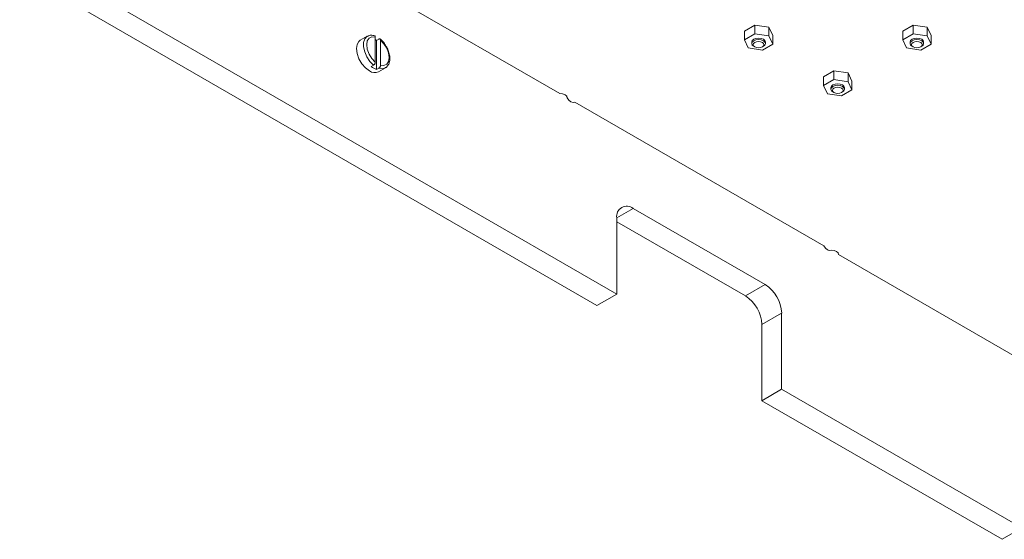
# Model space of a CAD drawing. Header units: millimetres. Extents: x 0 to 210, y 0 to 297.
# Tile 2 of 14: x 58 to 100, y 133 to 155. Entities that reach past the tile are written whole.
import ezdxf

# ---------------------------------------------------------------- set-up
doc = ezdxf.new("R2010")
doc.units = ezdxf.units.MM

msp = doc.modelspace()

# ---------------------------------------------------------------- linework, layer by layer
at = {"color": 7, "linetype": 'Continuous', "lineweight": 15}
for p, q in [((81.339, 151.882), (70.665, 158.044)), ((59.031, 157.574), (83.78, 143.287)), ((58.183, 157.085), (82.931, 142.797)), ((89.253, 154.567), (89.698, 154.824)), ((89.253, 154.567), (89.253, 154.192)), ((89.698, 154.824), (89.698, 154.449)), ((89.698, 154.824), (90.306, 154.73)), ((90.306, 154.73), (90.306, 154.355)), ((90.306, 154.73), (90.469, 154.379)), ((96.041, 154.567), (96.486, 154.824)), ((96.041, 154.567), (96.041, 154.192)), ((96.486, 154.824), (96.486, 154.449)), ((96.486, 154.824), (97.094, 154.73)), ((97.094, 154.73), (97.094, 154.355)), ((97.094, 154.73), (97.257, 154.379)), ((73.08, 154.34), (72.783, 154.169)), ((73.428, 154.31), (73.428, 153.231)), ((73.484, 154.165), (73.583, 154.223)), ((73.484, 154.165), (73.484, 152.919)), ((73.654, 153.1), (73.654, 154.18)), ((89.253, 154.192), (89.698, 154.449)), ((89.416, 153.841), (89.253, 154.192)), ((89.571, 154.098), (89.571, 154.032)), ((89.698, 154.449), (90.306, 154.355)), ((90.151, 154.032), (90.151, 154.098)), ((90.306, 154.355), (90.469, 154.004)), ((90.469, 154.379), (90.469, 154.004)), ((96.041, 154.192), (96.486, 154.449)), ((96.204, 153.841), (96.041, 154.192)), ((96.359, 154.098), (96.359, 154.032)), ((96.486, 154.449), (97.094, 154.355)), ((96.939, 154.032), (96.939, 154.098)), ((97.094, 154.355), (97.257, 154.004)), ((97.257, 154.379), (97.257, 154.004)), ((90.024, 153.747), (89.416, 153.841)), ((89.656, 153.914), (89.698, 153.889)), ((90.469, 154.004), (90.024, 153.747)), ((90.024, 153.889), (90.066, 153.914)), ((96.812, 153.747), (96.204, 153.841)), ((96.444, 153.914), (96.487, 153.889)), ((97.257, 154.004), (96.812, 153.747)), ((96.812, 153.889), (96.854, 153.914)), ((73.258, 153.049), (73.357, 153.106)), ((73.583, 152.976), (73.484, 152.919)), ((73.563, 152.818), (73.86, 152.989)), ((92.647, 152.608), (93.092, 152.865)), ((93.092, 152.865), (93.092, 152.489)), ((93.092, 152.865), (93.7, 152.771)), ((92.647, 152.608), (92.647, 152.232)), ((92.647, 152.232), (93.092, 152.489)), ((93.092, 152.489), (93.7, 152.395)), ((93.7, 152.771), (93.7, 152.395)), ((93.7, 152.771), (93.863, 152.42)), ((93.7, 152.395), (93.863, 152.044)), ((93.863, 152.42), (93.863, 152.044)), ((92.81, 151.881), (92.647, 152.232)), ((92.965, 152.138), (92.965, 152.073)), ((93.863, 152.044), (93.418, 151.787)), ((93.545, 152.073), (93.545, 152.138)), ((93.418, 151.787), (92.81, 151.881)), ((93.05, 151.955), (93.093, 151.93)), ((93.418, 151.93), (93.46, 151.955)), ((92.652, 145.351), (81.979, 151.513)), ((84.487, 146.962), (90.144, 143.696)), ((83.78, 143.287), (83.78, 146.553)), ((83.78, 146.39), (89.295, 143.206)), ((103.966, 138.82), (93.292, 144.981)), ((90.144, 143.696), (89.295, 143.206)), ((83.78, 143.287), (82.931, 142.797)), ((90.851, 142.471), (90.002, 141.982)), ((90.851, 142.471), (90.851, 139.205)), ((90.002, 141.982), (90.002, 138.715)), ((90.851, 139.205), (90.002, 138.715)), ((90.851, 139.205), (101.146, 133.262)), ((90.002, 138.715), (100.298, 132.772)), ((101.146, 133.262), (100.298, 132.772))]:
    msp.add_line(p, q, dxfattribs=at)
at = {"color": 8, "linetype": 'Continuous', "lineweight": 15}
msp.add_line((84.487, 146.962), (83.78, 146.554), dxfattribs=at)
at = {"color": 7, "linetype": 'Continuous', "lineweight": 15, "flags": 128}
for points in [[(72.783, 154.169), (72.727, 154.125), (72.649, 153.993), (72.622, 153.811), (72.649, 153.599), (72.727, 153.376), (72.849, 153.165), (73.003, 152.986), (73.173, 152.856)], [(73.428, 154.31), (73.281, 154.323), (73.163, 154.267), (73.087, 154.149), (73.06, 153.983), (73.087, 153.786), (73.163, 153.58), (73.281, 153.388), (73.428, 153.231)], [(73.654, 153.1), (73.801, 153.088), (73.919, 153.144), (73.995, 153.261), (74.022, 153.428), (73.995, 153.625), (73.919, 153.831), (73.801, 154.023), (73.654, 154.18)], [(89.571, 154.098), (89.593, 154.162), (89.656, 154.216), (89.75, 154.252), (89.861, 154.265), (89.972, 154.252), (90.066, 154.216), (90.129, 154.162), (90.151, 154.098)], [(89.656, 153.914), (89.593, 153.968), (89.571, 154.032), (89.593, 154.096), (89.656, 154.151), (89.75, 154.187), (89.861, 154.2), (89.972, 154.187), (90.066, 154.151), (90.129, 154.096), (90.151, 154.032), (90.129, 153.968), (90.066, 153.914)], [(89.698, 153.889), (89.773, 153.861), (89.861, 153.851), (89.949, 153.861), (90.024, 153.889), (90.074, 153.933), (90.091, 153.983), (90.074, 154.034), (90.024, 154.077), (89.949, 154.106), (89.861, 154.116), (89.773, 154.106), (89.698, 154.077), (89.649, 154.034), (89.631, 153.983), (89.649, 153.933), (89.698, 153.889)], [(96.359, 154.098), (96.381, 154.162), (96.444, 154.216), (96.538, 154.252), (96.649, 154.265), (96.76, 154.252), (96.854, 154.216), (96.917, 154.162), (96.939, 154.098)], [(96.444, 153.914), (96.381, 153.968), (96.359, 154.032), (96.381, 154.096), (96.444, 154.151), (96.538, 154.187), (96.649, 154.2), (96.76, 154.187), (96.854, 154.151), (96.917, 154.096), (96.939, 154.032), (96.917, 153.968), (96.854, 153.914)], [(96.487, 153.889), (96.561, 153.861), (96.649, 153.851), (96.737, 153.861), (96.812, 153.889), (96.862, 153.933), (96.879, 153.983), (96.862, 154.034), (96.812, 154.077), (96.737, 154.106), (96.649, 154.116), (96.561, 154.106), (96.487, 154.077), (96.437, 154.034), (96.419, 153.983), (96.437, 153.933), (96.487, 153.889)], [(92.965, 152.138), (92.987, 152.202), (93.05, 152.257), (93.144, 152.293), (93.255, 152.306), (93.366, 152.293), (93.46, 152.257), (93.523, 152.202), (93.545, 152.138)], [(93.05, 151.955), (92.987, 152.009), (92.965, 152.073), (92.987, 152.137), (93.05, 152.191), (93.144, 152.228), (93.255, 152.24), (93.366, 152.228), (93.46, 152.191), (93.523, 152.137), (93.545, 152.073), (93.523, 152.009), (93.46, 151.955)], [(93.093, 151.93), (93.167, 151.901), (93.255, 151.891), (93.343, 151.901), (93.418, 151.93), (93.468, 151.973), (93.485, 152.024), (93.468, 152.075), (93.418, 152.118), (93.343, 152.147), (93.255, 152.157), (93.167, 152.147), (93.093, 152.118), (93.043, 152.075), (93.025, 152.024), (93.043, 151.973), (93.093, 151.93)], [(81.659, 151.697), (81.634, 151.768), (81.565, 151.828), (81.461, 151.868), (81.339, 151.882)], [(81.979, 151.513), (81.905, 151.498), (81.819, 151.529), (81.732, 151.598), (81.659, 151.697), (81.617, 151.789)], [(92.972, 145.166), (92.899, 145.152), (92.812, 145.182), (92.726, 145.252), (92.652, 145.351)], [(93.292, 144.981), (93.268, 145.052), (93.199, 145.112), (93.095, 145.152), (92.972, 145.166), (92.872, 145.157)]]:
    msp.add_lwpolyline(points, dxfattribs=at)
at = {"color": 8, "linetype": 'Continuous', "lineweight": 15, "flags": 128}
for points in [[(73.357, 153.106), (73.201, 153.264), (73.07, 153.458), (72.975, 153.671), (72.925, 153.883), (72.925, 154.075), (72.975, 154.23), (73.07, 154.334), (73.084, 154.342)], [(73.86, 152.989), (73.739, 152.953), (73.583, 152.976)]]:
    msp.add_lwpolyline(points, dxfattribs=at)
at = {"color": 7, "linetype": 'Continuous', "lineweight": 15}
for centre, radius, start, end in [((72.914, 153.471), 0.899, 50.5995, 55.125), ((73.4, 153.159), 0.379, 233.1993, 295.4902), ((73.731, 153.607), 0.731, 229.7141, 250.2912), ((84.211, 146.623), 0.437, 50.7967, 189.2141), ((89.316, 142.402), 1.537, 2.6055, 57.3945), ((88.467, 141.912), 1.537, 2.6055, 57.3945)]:
    msp.add_arc(centre, radius, start, end, dxfattribs=at)
for points, knots in [([(73.413, 154.356), (73.383, 154.365), (73.303, 154.389), (73.187, 154.39), (73.116, 154.353), (73.088, 154.337)], [0, 0, 0, 0, 0.266323, 0.700446, 1, 1, 1, 1]), ([(73.4, 154.361), (73.4, 154.361), (73.407, 154.36), (73.417, 154.35), (73.427, 154.333), (73.428, 154.317), (73.428, 154.31)], [0, 0, 0, 0, 0.004413, 0.363363, 0.729673, 1, 1, 1, 1]), ([(73.654, 154.18), (73.653, 154.189), (73.652, 154.207), (73.639, 154.225), (73.621, 154.233), (73.601, 154.231), (73.588, 154.225), (73.583, 154.223)], [0, 0, 0, 0, 0.221822, 0.443791, 0.662154, 0.875285, 1, 1, 1, 1]), ([(73.861, 153.962), (73.848, 153.984), (73.798, 154.07), (73.712, 154.161), (73.642, 154.22), (73.624, 154.235)], [0, 0, 0, 0, 0.202416, 0.792617, 1, 1, 1, 1]), ([(73.853, 152.992), (73.865, 152.996), (73.922, 153.019), (73.992, 153.112), (74.047, 153.256), (74.057, 153.435), (74.021, 153.634), (73.954, 153.818), (73.887, 153.921), (73.861, 153.962)], [0, 0, 0, 0, 0.0438033, 0.2034531, 0.3629355, 0.5318337, 0.7078054, 0.8843854, 1, 1, 1, 1]), ([(73.428, 153.231), (73.427, 153.221), (73.425, 153.201), (73.413, 153.168), (73.394, 153.138), (73.374, 153.118), (73.362, 153.109), (73.357, 153.106)], [0, 0, 0, 0, 0.22182, 0.443791, 0.662154, 0.875285, 1, 1, 1, 1]), ([(73.583, 152.976), (73.591, 152.981), (73.607, 152.992), (73.628, 153.018), (73.644, 153.048), (73.653, 153.077), (73.654, 153.093), (73.654, 153.1)], [0, 0, 0, 0, 0.208495, 0.416908, 0.627137, 0.841676, 1, 1, 1, 1])]:
    msp.add_open_spline(points, degree=3, knots=knots, dxfattribs=at)

doc.saveas('drawing.dxf')
